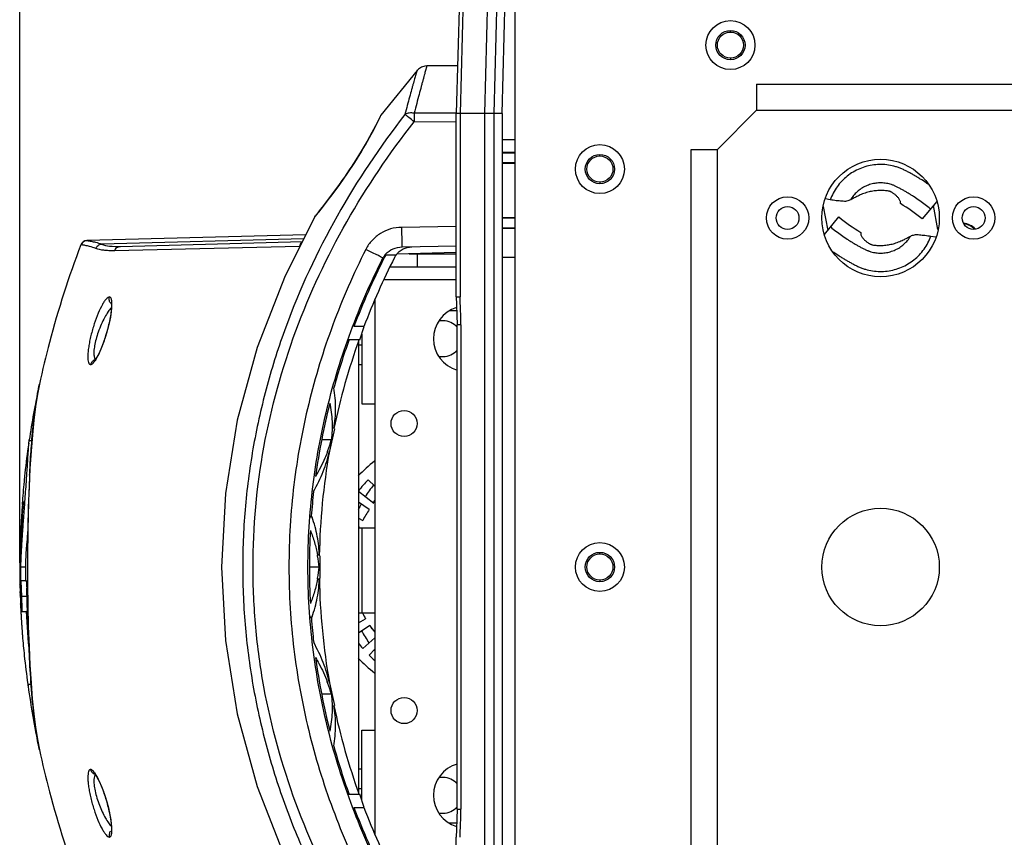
# Model space of a CAD drawing. Header units: millimetres. Extents: x 19266 to 21235, y -89 to 1237.
# Tile 2 of 74: x 19380 to 19530, y 17 to 142. Entities that reach past the tile are written whole.
import ezdxf

# ---------------------------------------------------------------- set-up
doc = ezdxf.new("R2010")
doc.units = ezdxf.units.MM
doc.header["$LTSCALE"] = 16.335
doc.header["$PDMODE"] = 3
doc.header["$PDSIZE"] = 0.3125
doc.layers.get('0').update_dxf_attribs({"linetype": 'CONTINUOUS'})
doc.layers.get('Defpoints').update_dxf_attribs({"linetype": 'CONTINUOUS'})
doc.layers.add('02___PRT_ALL_AXES', color=7, linetype='CONTINUOUS')
doc.layers.add('尺寸线', color=3, linetype='CONTINUOUS', lineweight=13)
doc.styles.get("Standard").update_dxf_attribs({"font": 'SimSun Regular.ttf', "width": 0.8})
doc.dimstyles.new('ISO-25', dxfattribs={"dimtxt": 15, "dimasz": 15, "dimexe": 1.25, "dimexo": 0.625, "dimtad": 1, "dimtoh": 1, "dimdsep": 46, "dimtxsty": 'Standard', "dimcen": 2.5, "dimadec": 0, "dimazin": 0, "dimtfac": 1, "dimtmove": 0, "dimatfit": 3, "dimldrblk": 'CLOSEDBLANK', "dimfxl": 1, "dimarcsym": 0})

# ---------------------------------------------------------------- blocks, each defined once
blk = doc.blocks.new('*D9')
at = {"layer": 'Defpoints', "color": 0, "transparency": 16777216}
for p in [(19379.64, 244.45), (19793.42, 59.16), (19379.64, 58.37)]:
    blk.add_point(p, dxfattribs=at)
at = {"layer": '尺寸线', "color": 0, "lineweight": -2, "transparency": 16777216}
for p, q in [((19379.64, 59), (19379.64, 245.7)), ((19778.42, 244.45), (19394.64, 244.45)), ((19793.42, 59.78), (19793.42, 245.7))]:
    blk.add_line(p, q, dxfattribs=at)
at = {"layer": '尺寸线', "color": 0, "transparency": 16777216}
for points in [[(19394.64, 246.95), (19394.64, 241.95), (19379.64, 244.45)], [(19778.42, 246.95), (19778.42, 241.95), (19793.42, 244.45)]]:
    blk.add_solid(points, dxfattribs=at)
at = {"layer": '尺寸线', "color": 0, "transparency": 16777216, "insert": (19586.53, 254.32), "char_height": 15, "attachment_point": 5}
blk.add_mtext('413.78mm [16.29in]', dxfattribs=at)
blk = doc.blocks.new('_ClosedBlank')
at = {"color": 0, "linetype": 'ByBlock', "lineweight": -2}
for p, q in [((-1, 0.167), (0, 0)), ((-1, 0.167), (-1, -0.167)), ((0, 0), (-1, -0.167))]:
    blk.add_line(p, q, dxfattribs=at)

msp = doc.modelspace()

# ---------------------------------------------------------------- linework, layer by layer
at = {"color": 7, "linetype": 'Continuous'}
for p, q in [((19447.667, 171.029), (19446.536, 127.863)), ((19448.252, 171.014), (19447.122, 127.863)), ((19450.92, 127.863), (19452.016, 169.713)), ((19453.377, 169.677), (19452.282, 127.863)), ((19453.536, 127.863), (19454.631, 169.677)), ((19455.536, -48.137), (19455.536, 164.863)), ((19488.536, 140.363), (19488.536, 140.579)), ((19488.536, 136.363), (19488.536, 136.147)), ((19440.513, 134.468), (19434.991, 127.601)), ((19446.729, 135.209), (19442.015, 135.168)), ((19492.536, 132.363), (19492.536, 128.363)), ((19492.536, 132.363), (19680.536, 132.363)), ((19492.536, 128.363), (19486.536, 122.363)), ((19492.536, 128.363), (19680.536, 128.363)), ((19434.81, 127.272), (19434.572, 126.789)), ((19434.889, 127.433), (19434.81, 127.271)), ((19434.991, 127.601), (19434.889, 127.433)), ((19434.908, 127.428), (19434.991, 127.601)), ((19446.536, 127.952), (19440.083, 127.932)), ((19446.536, 99.794), (19446.536, 127.863)), ((19453.536, 127.863), (19446.536, 127.863)), ((19447.122, 127.863), (19447.122, 99.794)), ((19450.918, -11.137), (19450.918, 127.863)), ((19452.28, 127.863), (19452.28, -11.137)), ((19453.536, 127.863), (19453.536, -11.137)), ((19440.083, 126.613), (19446.536, 126.634)), ((19455.536, 123.863), (19453.536, 123.863)), ((19482.536, -5.637), (19482.536, 122.363)), ((19482.536, 122.363), (19486.536, 122.363)), ((19486.536, -5.637), (19486.536, 122.363)), ((19453.536, 121.991), (19455.536, 121.94)), ((19453.536, 121.863), (19455.536, 121.863)), ((19468.536, 121.363), (19468.536, 121.579)), ((19453.536, 120.363), (19455.536, 120.363)), ((19453.536, 120.235), (19455.536, 120.286)), ((19468.536, 117.363), (19468.536, 117.147)), ((19427.593, 115.61), (19426.699, 114.422)), ((19503.825, 114.651), (19503.084, 114.773)), ((19425.973, 113.478), (19425.419, 112.77)), ((19426.705, 114.429), (19425.969, 113.473)), ((19502.765, 113.603), (19503.432, 109.939)), ((19514.576, 114.066), (19514.582, 114.277)), ((19520.146, 114.394), (19517.912, 111.709)), ((19520.307, 110.122), (19519.641, 113.786)), ((19424.852, 112.036), (19424.947, 112.177)), ((19424.852, 112.036), (19424.852, 112.036)), ((19425.068, 112.329), (19424.947, 112.177)), ((19424.948, 112.155), (19425.149, 112.406)), ((19425.419, 112.77), (19425.068, 112.329)), ((19453.536, 111.991), (19455.536, 111.94)), ((19453.536, 111.863), (19455.536, 111.863)), ((19502.927, 109.332), (19505.16, 112.017)), ((19446.536, 110.575), (19438.138, 110.428)), ((19453.536, 110.363), (19455.536, 110.363)), ((19453.536, 110.235), (19455.536, 110.286)), ((19423.473, 109.283), (19389.92, 108.404)), ((19423.17, 108.652), (19392.198, 107.841)), ((19508.496, 109.66), (19508.49, 109.449)), ((19519.248, 109.075), (19519.989, 108.953)), ((19389.02, 107.76), (19389.02, 107.76)), ((19389.02, 107.76), (19389.042, 107.76)), ((19389.492, 108.278), (19389.347, 108.199)), ((19389.635, 108.352), (19389.928, 108.404)), ((19422.506, 107.506), (19394.183, 106.849)), ((19395.08, 107.505), (19422.948, 108.235)), ((19438.217, 107.429), (19446.537, 107.574)), ((19435.301, 105.74), (19435.49, 105.74)), ((19435.492, 105.744), (19435.451, 105.663)), ((19435.8, 106.231), (19437.327, 106.231)), ((19446.536, 106.552), (19437.379, 106.312)), ((19439.304, 106.363), (19446.536, 106.363)), ((19440.536, 106.363), (19440.536, 104.363)), ((19443.233, 106.364), (19443.172, 106.465)), ((19453.536, 105.863), (19455.536, 105.863)), ((19436.434, 104.363), (19446.536, 104.363)), ((19446.536, 102.363), (19435.542, 102.363)), ((19446.536, 99.794), (19446.536, 99.792)), ((19446.536, 99.794), (19447.122, 99.794)), ((19446.536, 99.792), (19446.536, 99.764)), ((19446.536, 99.761), (19446.536, 99.764)), ((19434.036, 99.363), (19434.036, 17.363)), ((19446.598, 97.613), (19445.429, 97.613)), ((19432.387, 95.231), (19430.854, 95.231)), ((19431.76, 93.194), (19432.425, 95.218)), ((19446.642, 21.247), (19446.642, 95.479)), ((19447.228, 95.479), (19446.642, 95.479)), ((19447.228, 95.479), (19447.228, 21.247)), ((19432.036, 94.036), (19432.036, 83.363)), ((19430.117, 93.231), (19431.648, 93.231)), ((19431.536, 93.231), (19431.536, 23.495)), ((19432.036, 92.363), (19431.536, 92.363)), ((19432.036, 89.363), (19431.536, 89.363)), ((19432.036, 83.363), (19434.036, 83.363)), ((19427.179, 76.119), (19427.924, 79.568)), ((19381.024, 77.342), (19381.079, 77.717)), ((19381.508, 77.714), (19381.078, 77.714)), ((19381.079, 77.717), (19381.096, 77.833)), ((19381.477, 77.383), (19381.482, 77.447)), ((19427.388, 77.868), (19425.918, 77.868)), ((19380.434, 72.744), (19380.424, 72.652)), ((19381.211, 73.463), (19381.072, 70.592)), ((19381.158, 72.425), (19381.171, 72.672)), ((19434.036, 70.754), (19433.043, 71.739)), ((19381.072, 70.592), (19380.965, 67.536)), ((19431.536, 69.977), (19433.885, 68.158)), ((19380.191, 68.415), (19380.087, 68.415)), ((19380.376, 68.177), (19380.354, 67.883)), ((19380.393, 68.402), (19380.376, 68.177)), ((19433.194, 67.194), (19431.536, 68.291)), ((19380.032, 67.521), (19380.1, 67.521)), ((19380.265, 66.677), (19380.227, 66.166)), ((19380.325, 67.489), (19380.265, 66.677)), ((19380.33, 67.549), (19380.325, 67.489)), ((19380.354, 67.883), (19380.33, 67.549)), ((19380.965, 67.536), (19380.893, 64.346)), ((19424.301, 65.969), (19424.32, 66.211)), ((19424.301, 65.969), (19424.356, 66.208)), ((19424.321, 66.208), (19424.356, 66.208)), ((19431.536, 65.842), (19432.217, 65.502)), ((19379.79, 63.538), (19379.794, 63.642)), ((19379.807, 63.641), (19379.802, 63.538)), ((19380.057, 63.835), (19380.035, 63.511)), ((19380.893, 64.346), (19380.857, 61.08)), ((19431.728, 64.421), (19431.536, 64.5)), ((19431.536, 64.363), (19434.036, 64.363)), ((19432.036, 64.363), (19432.036, 51.363)), ((19379.721, 61.889), (19379.724, 62.01)), ((19379.939, 62.031), (19379.936, 61.983)), ((19379.658, 60.397), (19379.662, 60.614)), ((19379.697, 60.246), (19379.698, 60.396)), ((19379.847, 60.372), (19379.839, 60.223)), ((19380.857, 61.08), (19380.849, 58.372)), ((19468.536, 60.363), (19468.536, 60.579)), ((19425.692, 56.631), (19425.69, 60.095)), ((19379.646, 58.371), (19379.645, 58.371)), ((19379.761, 58.371), (19380.561, 58.371)), ((19380.849, 58.372), (19380.856, 55.713)), ((19380.849, 58.372), (19380.85, 58.372)), ((19425.5, 58.363), (19424.034, 58.363)), ((19380.636, 56.27), (19379.835, 56.27)), ((19468.536, 56.363), (19468.536, 56.147)), ((19379.69, 55.576), (19379.686, 55.702)), ((19379.701, 55.193), (19379.69, 55.576)), ((19379.698, 55.733), (19379.702, 55.577)), ((19379.704, 55.105), (19379.701, 55.193)), ((19379.702, 55.577), (19379.713, 55.195)), ((19379.713, 55.195), (19379.716, 55.107)), ((19379.729, 54.365), (19379.721, 54.597)), ((19379.788, 54.365), (19379.729, 54.365)), ((19379.73, 54.334), (19379.729, 54.365)), ((19379.766, 55.579), (19379.764, 55.736)), ((19380.856, 55.713), (19380.891, 52.443)), ((19380.866, 54.634), (19380.862, 55.112)), ((19380.866, 54.596), (19380.866, 54.634)), ((19379.733, 54.042), (19379.733, 54.075)), ((19379.963, 53.909), (19379.958, 54.053)), ((19379.963, 53.909), (19380.764, 53.909)), ((19379.974, 53.574), (19379.963, 53.909)), ((19380.759, 54.053), (19380.764, 53.909)), ((19380.775, 53.574), (19380.764, 53.909)), ((19380.875, 53.702), (19380.871, 54.043)), ((19380.877, 53.574), (19380.875, 53.702)), ((19380.88, 53.299), (19380.877, 53.574)), ((19379.766, 52.687), (19379.765, 52.711)), ((19379.798, 51.905), (19379.805, 51.765)), ((19379.805, 51.765), (19379.812, 51.627)), ((19379.812, 51.627), (19379.818, 51.525)), ((19379.997, 51.535), (19380.798, 51.535)), ((19380.909, 51.532), (19380.902, 51.901)), ((19380.913, 51.345), (19380.909, 51.532)), ((19431.536, 51.363), (19434.036, 51.363)), ((19379.903, 50.059), (19379.918, 49.834)), ((19379.918, 49.834), (19379.926, 49.706)), ((19424.323, 50.514), (19424.305, 50.757)), ((19424.359, 50.517), (19424.305, 50.757)), ((19424.324, 50.517), (19424.358, 50.517)), ((19431.536, 49.79), (19432.645, 50.423)), ((19379.926, 49.706), (19379.936, 49.552)), ((19379.985, 48.861), (19379.995, 48.726)), ((19379.995, 48.726), (19380.003, 48.62)), ((19433.272, 49.416), (19431.536, 48.245)), ((19433.541, 48.935), (19433.59, 48.963)), ((19380.058, 47.905), (19380.066, 47.812)), ((19432.197, 45.898), (19434.036, 47.497)), ((19434.036, 45.753), (19433.16, 44.869)), ((19380.877, 40.414), (19381.394, 40.414)), ((19427.924, 37.158), (19427.18, 40.606)), ((19427.388, 38.857), (19425.919, 38.857)), ((19432.036, 22.69), (19432.036, 33.363)), ((19432.036, 33.363), (19434.036, 33.363)), ((19382.652, 30.366), (19382.634, 30.451)), ((19382.652, 30.366), (19382.652, 30.366)), ((19432.036, 27.363), (19431.536, 27.363)), ((19432.036, 24.363), (19431.536, 24.363)), ((19431.647, 23.495), (19430.116, 23.495)), ((19432.426, 21.507), (19431.759, 23.532)), ((19430.855, 21.495), (19432.387, 21.495)), ((19446.642, 21.247), (19447.228, 21.247)), ((19446.598, 19.113), (19445.429, 19.113)), ((19446.536, -11.137), (19446.536, 16.964))]:
    msp.add_line(p, q, dxfattribs=at)
at = {"color": 3, "linetype": 'Continuous'}
for p, q in [((19444.536, 96.113), (19443.921, 96.113)), ((19443.921, 90.613), (19444.536, 90.613)), ((19444.536, 26.113), (19443.921, 26.113)), ((19443.921, 20.613), (19444.536, 20.613))]:
    msp.add_line(p, q, dxfattribs=at)
at = {"color": 7, "linetype": 'Continuous'}
for points in [[(19442.016, 135.168), (19441.699, 135.14), (19441.179, 134.977), (19440.723, 134.679), (19440.513, 134.468)], [(19434.576, 126.797), (19434.176, 126.007), (19433.614, 124.943), (19432.881, 123.623), (19431.972, 122.081), (19430.9, 120.368), (19429.741, 118.623), (19428.608, 117.003), (19427.585, 115.599)], [(19434.183, 126.02), (19433.623, 124.96), (19432.892, 123.644), (19431.986, 122.104), (19430.916, 120.392), (19429.755, 118.644), (19428.618, 117.017), (19427.593, 115.61)], [(19425.969, 113.473), (19425.417, 112.768), (19425.067, 112.328)], [(19424.852, 112.036), (19420.321, 102.991), (19416.034, 91.987), (19412.981, 80.849), (19411.154, 69.622), (19410.546, 58.354), (19411.155, 47.09), (19412.983, 35.868), (19416.036, 24.735), (19420.32, 13.738), (19424.853, 4.69)], [(19437.326, 106.215), (19437.795, 106.726), (19438.368, 107.115)], [(19438.368, 107.115), (19439.016, 107.363), (19439.703, 107.455)], [(19446.536, 99.792), (19446.563, 98.608), (19446.621, 96.975), (19446.642, 95.479)], [(19446.536, 99.761), (19446.563, 98.591), (19446.621, 96.97)], [(19393.673, 98.835), (19393.677, 98.822), (19393.706, 98.597), (19393.707, 98.137), (19393.651, 97.487), (19393.529, 96.684), (19393.342, 95.762), (19393.092, 94.757), (19392.786, 93.715), (19392.438, 92.692), (19392.066, 91.751), (19391.694, 90.956), (19391.358, 90.376), (19391.313, 90.31)], [(19382.654, 86.366), (19382.359, 84.837), (19382.067, 82.953), (19381.808, 80.873), (19381.579, 78.6)], [(19381.579, 78.6), (19381.38, 76.131), (19381.211, 73.463)], [(19380.891, 52.443), (19380.962, 49.248), (19381.069, 46.187), (19381.208, 43.31), (19381.377, 40.637)], [(19381.377, 40.637), (19381.575, 38.163), (19381.804, 35.885), (19382.063, 33.8), (19382.355, 31.912), (19382.652, 30.366)], [(19391.127, 26.642), (19391.345, 26.37), (19391.671, 25.814), (19392.021, 25.077), (19392.365, 24.229), (19392.686, 23.32), (19392.975, 22.386), (19393.223, 21.462), (19393.425, 20.581), (19393.575, 19.773), (19393.67, 19.067), (19393.71, 18.494), (19393.703, 18.087), (19393.696, 18.018)], [(19446.642, 21.247), (19446.621, 19.751), (19446.563, 18.118), (19446.536, 16.934)], [(19446.621, 19.755), (19446.563, 18.134), (19446.536, 16.964)]]:
    msp.add_lwpolyline(points, dxfattribs=at)
for centre, radius in [((19488.536, 138.363), 3.75), ((19488.536, 138.363), 2.25), ((19468.536, 119.363), 3.75), ((19468.536, 119.363), 2.25), ((19511.536, 111.863), 9), ((19497.286, 111.863), 3.25), ((19525.786, 111.863), 3.25), ((19497.286, 111.863), 1.75), ((19525.786, 111.863), 1.75), ((19468.536, 58.363), 3.75), ((19468.536, 58.363), 2.25)]:
    msp.add_circle(centre, radius, dxfattribs=at)
at = {"color": 3, "linetype": 'Continuous'}
for centre in [(19488.536, 138.363), (19468.536, 119.363), (19468.536, 58.363)]:
    msp.add_circle(centre, 2, dxfattribs=at)
at = {"color": 7, "linetype": 'Continuous'}
for centre, radius, start, end in [((19632.535, 127.273), 192.454, 179.80368, 180.19633), ((19501.349, 91.803), 25.896, 50.23833, 59.28468), ((19425.732, 111.548), 1.006, 131.40981, 141.24802), ((19347.454, 174.556), 99.495, 321.34321, 321.59516), ((19521.723, 131.923), 25.896, 230.23833, 239.28468), ((19389.955, 107.405), 1, 91.5, 159.20422), ((19389.977, 107.405), 1, 91.50059, 159.20656), ((19533.587, 56.194), 109.9, 153.24803, 159.19397), ((19535.545, 55.908), 110.399, 153.12653, 159.13343), ((19437.945, 104.281), 3.02, 148.90079, 151.1953), ((19438.025, 104.231), 3.114, 138.23349, 148.86508), ((19438.169, 104.392), 2.999, 142.18027, 153.19722), ((19439.749, 104.452), 3.005, 143.69797, 153.1253), ((19457.093, 99.764), 10.557, 180.0137, 180.17866), ((19394.348, 99.445), 0.994, 214.70447, 227.03516), ((19529.916, 57.542), 105.988, 160.32229, 164.53059), ((19530.777, 57.687), 105.309, 160.27415, 167.98983), ((19386.094, 93.459), 6.173, 328.33518, 328.85322), ((19518.706, 57.072), 139.17, 167.86806, 168.04078), ((19516.145, 57.589), 136.558, 168.03053, 171.47503), ((19527.807, 58.093), 103.808, 165.83361, 172.16232), ((19512.577, 58.141), 132.947, 171.69594, 173.69386), ((19407.727, 83.213), 20.374, 339.9134, 344.79082), ((19527.456, 58.335), 101.924, 169.94121, 179.0104), ((19406.747, 83.555), 21.412, 339.25128, 339.95743), ((19446.536, 58.363), 20.5, 127.66611, 137.10226), ((19610.048, 60.986), 229.176, 177.13904, 178.35427), ((19446.536, 58.363), 19, 135.25, 142.14043), ((19450.036, 58.363), 20.5, 142.16972, 148.26109), ((19525.995, 58.335), 101.98, 173.46535, 175.57061), ((19552.585, 55.678), 173.007, 175.76694, 175.94208), ((19510.416, 58.032), 130.743, 175.66866, 175.83734), ((19510.759, 58.006), 131.086, 175.44554, 175.66864), ((19517.995, 57.244), 138.256, 175.57998, 175.73767), ((19450.036, 58.363), 20.5, 151.91682, 154.5665), ((19450.036, 58.363), 19, 147.39582, 148.72877), ((19446.536, 58.363), 16, 141.38873, 142.25), ((19509.425, 57.926), 129.681, 175.75679, 179.57113), ((19509.599, 57.843), 129.839, 175.72614, 179.76695), ((19509.941, 58.029), 130.255, 175.82102, 177.53097), ((19509.853, 58.072), 130.178, 176.14473, 176.41854), ((19510.001, 58.062), 130.326, 175.83727, 176.14459), ((19664.842, 59.591), 283.987, 178.39035, 179.51056), ((19446.536, 58.363), 16, 146.5, 153.5), ((19509.881, 58.069), 130.206, 176.41771, 177.54712), ((19943.883, 24.005), 565.23, 175.72225, 175.9592), ((19403.884, 58.667), 21.816, 19.65898, 20.22431), ((19509.771, 58.147), 130.081, 177.625, 178.0872), ((19509.875, 58.166), 130.196, 177.63509, 177.82925), ((19586.162, 49.405), 206.609, 176.0852, 176.37473), ((19574.468, 50.142), 194.093, 175.81594, 176.50352), ((19524.956, 58.388), 100.939, 176.82533, 183.20353), ((19446.536, 58.363), 16, 157.75, 157.97417), ((19502.299, 59.238), 122.606, 178.76089, 179.45882), ((19509.33, 58.16), 129.639, 178.29869, 179.01195), ((19509.655, 58.174), 129.976, 177.8292, 178.30897), ((19509.612, 58.153), 129.921, 178.08727, 178.29897), ((19553.77, 51.5), 174.149, 176.5489, 176.83811), ((19551.948, 51.609), 172.324, 176.38691, 176.53281), ((19508.836, 58.32), 129.194, 179.07882, 179.977), ((19543.027, 52.085), 163.39, 176.83524, 177.093), ((19815.226, 58.421), 434.375, 179.59874, 180.00639), ((19501.973, 58.878), 122.315, 179.35893, 180.23745), ((19499.53, 54.252), 119.84, 177.14406, 178.02992), ((19406.684, 56.831), 18.881, 9.84664, 10.41847), ((19407.361, 56.943), 18.195, 4.47537, 9.86338), ((19495.254, 58.783), 115.609, 180.204, 181.24714), ((19501.966, 58.878), 122.309, 180.23772, 181.22363), ((19508.495, 57.948), 128.75, 179.81184, 180.74726), ((19508.884, 57.943), 128.339, 179.80888, 180.7473), ((19864.167, 58.351), 483.317, 179.99746, 180.1266), ((19407.582, 59.744), 17.971, 350.13585, 355.5912), ((19495.466, 58.787), 115.821, 181.24684, 181.52645), ((19502.201, 58.883), 122.544, 181.22354, 181.47279), ((19508.728, 57.951), 128.983, 180.74705, 180.98387), ((19819.035, 58.249), 438.185, 180.1263, 180.259), ((19760.098, 57.97), 379.247, 180.25709, 180.43179), ((19406.712, 59.879), 18.852, 349.61236, 350.18449), ((19528.13, 58.459), 102.597, 181.02125, 190.03077), ((19495.547, 58.789), 115.902, 181.82146, 182.07273), ((19502.496, 58.891), 122.839, 181.76566, 182.00315), ((19447.698, 54.966), 67.971, 180.53313, 180.75149), ((19508.829, 57.953), 129.084, 181.05369, 181.22278), ((19414.158, 55.288), 34.334, 180.23183, 181.07231), ((19509.956, 58.374), 130.161, 181.43732, 181.78849), ((19510.141, 58.38), 130.346, 181.78848, 182.11226), ((19291.673, 51.259), 88.328, 2.23076, 2.68329), ((19214.449, 48.296), 165.609, 1.99193, 2.21491), ((19287.164, 51.027), 93.643, 2.21245, 2.51034), ((19229.647, 48.798), 151.203, 1.99168, 2.21525), ((19443.852, 54.911), 64.124, 180.77694, 181.25439), ((19439.838, 54.817), 60.11, 181.24865, 182.00773), ((19431.466, 55.676), 51.646, 181.8048, 182.02797), ((19236.01, 48.829), 144.042, 1.69058, 1.88776), ((19287.096, 50.326), 92.934, 1.46284, 1.69756), ((19236.411, 48.786), 144.444, 1.7014, 1.89967), ((19668.332, 57.079), 287.477, 180.75329, 180.87048), ((19434.557, 54.624), 54.825, 182.02472, 182.84278), ((19510.246, 58.372), 130.608, 183.00504, 183.13297), ((19322.691, 51.219), 57.328, 1.14868, 1.4788), ((19511.224, 58.446), 130.788, 183.035, 185.84521), ((19652.174, 56.829), 271.317, 180.86957, 181.04067), ((19446.536, 58.363), 16, 205.94988, 209.75), ((19510.282, 58.374), 130.644, 183.13297, 183.27793), ((19510.316, 58.376), 130.678, 183.27793, 183.40305), ((19510.362, 58.379), 130.724, 183.40306, 183.64917), ((19526.424, 58.431), 102.407, 184.43346, 186.52992), ((19403.941, 58.038), 21.759, 339.78052, 340.3475), ((19510.459, 58.385), 130.821, 183.8717, 184.0012), ((19510.493, 58.388), 130.855, 184.00121, 184.17502), ((19510.567, 58.393), 130.93, 184.28092, 184.59462), ((19450.036, 58.363), 20.5, 208.52039, 214.55745), ((19446.536, 58.363), 16, 214, 218.62376), ((19450.036, 58.363), 19, 208.36463, 209.75), ((19510.729, 58.407), 131.092, 184.63587, 185.95812), ((19446.536, 58.363), 19, 217.85054, 221), ((19450.036, 58.363), 20.5, 218.27432, 218.56557), ((19510.952, 58.43), 131.317, 185.9582, 187.88562), ((19528.073, 58.64), 104.069, 187.82163, 194.13393), ((19446.536, 58.363), 20.5, 222.88275, 232.41573), ((19446.536, 58.363), 19, 225.25, 228.8579), ((19406.746, 33.179), 21.412, 20.0218, 20.7388), ((19510.96, 58.362), 131.315, 187.86505, 188.00445), ((19515.892, 59.09), 136.3, 188.0187, 191.96897), ((19407.482, 33.441), 20.63, 15.21973, 20.03597), ((19529.541, 58.679), 104.025, 191.95827, 199.76914), ((19518.838, 59.68), 139.304, 191.95521, 192.11207), ((19528.881, 58.884), 104.914, 195.46155, 199.71329), ((19391.463, 27.521), 0.962, 242.63314, 249.50052), ((19535.099, 61.191), 111.547, 200.84707, 206.70474), ((19536.509, 61.238), 111.449, 200.89192, 206.8417), ((19456.852, 16.962), 10.316, 179.70796, 179.98538)]:
    msp.add_arc(centre, radius, start, end, dxfattribs=at)
at = {"color": 3, "linetype": 'Continuous'}
for centre, start, end in [((19444.536, 93.363), 39.46462, 90), ((19444.536, 93.363), 270, 320.53538), ((19444.536, 23.363), 39.46462, 90), ((19444.536, 23.363), 270, 320.53538)]:
    msp.add_arc(centre, 2.75, start, end, dxfattribs=at)
at = {"color": 7, "linetype": 'Continuous'}
for points, knots in [([(19440.514, 134.469), (19440.514, 134.469), (19440.512, 134.464), (19440.511, 134.46), (19440.507, 134.448), (19440.501, 134.428), (19440.489, 134.389), (19440.471, 134.332), (19440.448, 134.259), (19440.422, 134.172), (19440.391, 134.07), (19440.344, 133.905), (19440.276, 133.666), (19440.183, 133.338), (19440.076, 132.959), (19439.955, 132.53), (19439.821, 132.055), (19439.621, 131.341), (19439.352, 130.359), (19439.012, 129.086), (19438.785, 128.195), (19438.67, 127.731)], [0, 0, 0, 0, 0.0002706, 0.0011753, 0.0027192, 0.0048948, 0.0110984, 0.0197009, 0.0306172, 0.0437623, 0.0590517, 0.0764058, 0.1171789, 0.1659295, 0.2225112, 0.2865235, 0.3573546, 0.4343977, 0.6050514, 0.7946292, 1, 1, 1, 1]), ([(19442.015, 135.167), (19442.016, 135.167), (19442.014, 135.161), (19442.013, 135.158), (19442.009, 135.146), (19442.003, 135.124), (19441.991, 135.084), (19441.974, 135.024), (19441.952, 134.947), (19441.926, 134.854), (19441.895, 134.745), (19441.847, 134.569), (19441.778, 134.312), (19441.683, 133.96), (19441.574, 133.553), (19441.449, 133.093), (19441.311, 132.583), (19441.103, 131.815), (19440.819, 130.758), (19440.452, 129.39), (19440.206, 128.431), (19440.083, 127.932)], [0, 0, 0, 0, 0.0002586, 0.0011241, 0.0026012, 0.0046915, 0.0106861, 0.0190505, 0.0297258, 0.0426534, 0.0577746, 0.0750312, 0.1157625, 0.1645241, 0.221003, 0.2848124, 0.3554804, 0.4325267, 0.6036628, 0.7940103, 1, 1, 1, 1]), ([(19438.67, 127.731), (19434.832, 122.8), (19427.844, 112.376), (19421.23, 98.141), (19417.422, 86.219), (19415.346, 77.058), (19414.086, 67.749), (19413.664, 58.365), (19414.085, 48.981), (19415.345, 39.672), (19417.422, 30.512), (19420.279, 21.564), (19423.876, 12.888), (19429.587, 1.754), (19434.832, -6.073), (19438.67, -11.005)], [0, 0, 0, 0, 0.1249302, 0.2498584, 0.3123758, 0.3748946, 0.4374142, 0.4999343, 0.5624544, 0.6249744, 0.687494, 0.7500135, 0.8125331, 0.8750514, 1, 1, 1, 1]), ([(19425.422, 112.748), (19426.262, 113.808), (19428.167, 116.294), (19430.935, 120.264), (19433.238, 124.119), (19434.473, 126.527), (19434.908, 127.428)], [0, 0, 0, 0, 0.2315751, 0.5365774, 0.8286083, 1, 1, 1, 1]), ([(19440.083, 127.932), (19439.829, 127.969), (19439.341, 127.98), (19438.867, 127.841), (19438.67, 127.731)], [0, 0, 0, 0, 0.5325589, 1, 1, 1, 1]), ([(19440.083, 126.613), (19439.803, 126.833), (19439.331, 127.205), (19438.861, 127.578), (19438.67, 127.731)], [0, 0, 0, 0, 0.5933587, 1, 1, 1, 1]), ([(19440.083, -9.887), (19436.279, -5.045), (19429.347, 5.196), (19421.465, 21.983), (19417.341, 36.901), (19415.673, 49.118), (19415.111, 61.436), (19416.517, 76.854), (19421.465, 94.741), (19429.347, 111.531), (19436.279, 121.771), (19440.083, 126.613)], [0, 0, 0, 0, 0.1250115, 0.2500022, 0.374975, 0.4375194, 0.5000636, 0.6250253, 0.7499977, 0.8749886, 1, 1, 1, 1]), ([(19518.793, 117.064), (19518.484, 117.277), (19518.016, 117.588), (19517.379, 117.986), (19516.897, 118.275), (19516.409, 118.556), (19515.916, 118.827), (19515.419, 119.091), (19514.915, 119.342), (19514.394, 119.556), (19513.682, 119.793), (19512.763, 119.997), (19511.639, 120.088), (19510.512, 120.025), (19509.404, 119.808), (19508.336, 119.441), (19507.329, 118.931), (19506.4, 118.288), (19505.569, 117.525), (19504.85, 116.654), (19504.257, 115.693), (19503.952, 115.004), (19503.825, 114.651)], [0, 0, 0, 0, 0.0624987, 0.0937491, 0.1249995, 0.1562498, 0.1875, 0.2187501, 0.2499994, 0.2812492, 0.3124995, 0.3749679, 0.4374435, 0.4999278, 0.5624215, 0.6249239, 0.6874321, 0.7499456, 0.812461, 0.874975, 0.9374915, 1, 1, 1, 1]), ([(19519.181, 113.234), (19518.914, 113.457), (19518.371, 113.892), (19517.532, 114.513), (19516.814, 115.004), (19516.23, 115.381), (19515.786, 115.656), (19515.337, 115.921), (19514.959, 116.136), (19514.654, 116.303), (19514.423, 116.427), (19514.196, 116.547), (19513.982, 116.657), (19513.785, 116.753), (19513.597, 116.835), (19513.411, 116.908), (19513.157, 116.997), (19512.834, 117.09), (19512.44, 117.173), (19512.04, 117.225), (19511.504, 117.256), (19510.831, 117.218), (19510.041, 117.053), (19509.283, 116.772), (19508.576, 116.381), (19507.936, 115.889), (19507.375, 115.307), (19507.064, 114.867), (19506.925, 114.637)], [0, 0, 0, 0, 0.0729218, 0.1458502, 0.2187839, 0.2552294, 0.2916895, 0.3282106, 0.364577, 0.3827736, 0.4011585, 0.4195667, 0.4366235, 0.4516945, 0.4654504, 0.4795138, 0.4936652, 0.5218026, 0.5499323, 0.5780859, 0.6062345, 0.6624771, 0.7187178, 0.7749756, 0.8312343, 0.8874755, 0.9437273, 1, 1, 1, 1]), ([(19505.598, 114.455), (19505.46, 114.456), (19505.176, 114.47), (19504.584, 114.53), (19504.131, 114.601), (19503.825, 114.651)], [0, 0, 0, 0, 0.2313607, 0.4781304, 1, 1, 1, 1]), ([(19512.461, 116.03), (19512.341, 116.034), (19512.16, 116.054), (19511.915, 116.069), (19511.724, 116.073), (19511.53, 116.072), (19511.266, 116.066), (19510.934, 116.047), (19510.538, 116.002), (19510.147, 115.939), (19509.76, 115.856), (19509.235, 115.715), (19508.605, 115.487), (19507.938, 115.175), (19507.39, 114.886), (19507.07, 114.713), (19506.925, 114.637)], [0, 0, 0, 0, 0.0618967, 0.0939437, 0.1268366, 0.1603452, 0.19426, 0.2628326, 0.3317278, 0.4, 0.467319, 0.5358568, 0.6805014, 0.8120992, 0.9156, 1, 1, 1, 1]), ([(19514.582, 114.277), (19514.584, 114.339), (19514.555, 114.474), (19514.462, 114.665), (19514.336, 114.852), (19514.153, 115.074), (19513.954, 115.268), (19513.748, 115.442), (19513.593, 115.563), (19513.446, 115.67), (19513.311, 115.76), (19513.181, 115.837), (19513.045, 115.9), (19512.903, 115.953), (19512.709, 116.006), (19512.56, 116.027), (19512.461, 116.03)], [0, 0, 0, 0, 0.063857, 0.1390058, 0.2187677, 0.2955432, 0.4349523, 0.5044378, 0.5743671, 0.6373442, 0.6919632, 0.7414114, 0.7932894, 0.8458634, 0.8981421, 1, 1, 1, 1]), ([(19506.925, 114.637), (19506.838, 114.591), (19506.646, 114.509), (19506.33, 114.427), (19505.973, 114.394), (19505.724, 114.425), (19505.598, 114.455)], [0, 0, 0, 0, 0.2176526, 0.4551108, 0.714811, 1, 1, 1, 1]), ([(19424.852, 112.036), (19424.851, 112.034), (19424.868, 112.054), (19424.875, 112.064), (19424.912, 112.11), (19424.934, 112.138), (19424.948, 112.155)], [0, 0, 0, 0, 0.0426585, 0.2324113, 0.555902, 1, 1, 1, 1]), ([(19438.138, 110.428), (19437.577, 110.418), (19436.453, 110.249), (19434.897, 109.561), (19433.578, 108.485), (19432.927, 107.551), (19432.674, 107.05)], [0, 0, 0, 0, 0.2500371, 0.5000425, 0.7500249, 1, 1, 1, 1]), ([(19438.138, 110.428), (19438.141, 110.233), (19438.148, 109.851), (19438.16, 109.295), (19438.169, 108.856), (19438.177, 108.532), (19438.183, 108.314), (19438.188, 108.117), (19438.193, 107.942), (19438.198, 107.791), (19438.202, 107.666), (19438.206, 107.578), (19438.209, 107.521), (19438.21, 107.489), (19438.212, 107.464), (19438.213, 107.445), (19438.215, 107.436), (19438.215, 107.429), (19438.217, 107.429)], [0, 0, 0, 0, 0.1949863, 0.3826041, 0.5553919, 0.6342022, 0.7069188, 0.7728143, 0.8312825, 0.8817402, 0.9237023, 0.9567893, 0.9698886, 0.9806459, 0.9890454, 0.9950725, 0.9987168, 1, 1, 1, 1]), ([(19503.892, 110.492), (19504.159, 110.269), (19504.702, 109.834), (19505.541, 109.213), (19506.258, 108.721), (19506.843, 108.345), (19507.287, 108.07), (19507.736, 107.804), (19508.113, 107.59), (19508.418, 107.422), (19508.65, 107.299), (19508.877, 107.179), (19509.091, 107.068), (19509.288, 106.973), (19509.475, 106.891), (19509.662, 106.818), (19509.915, 106.729), (19510.238, 106.635), (19510.633, 106.553), (19511.033, 106.5), (19511.569, 106.47), (19512.241, 106.508), (19513.032, 106.673), (19513.789, 106.954), (19514.496, 107.345), (19515.137, 107.837), (19515.697, 108.419), (19516.009, 108.859), (19516.147, 109.089)], [0, 0, 0, 0, 0.0729218, 0.1458502, 0.2187839, 0.2552294, 0.2916895, 0.3282106, 0.364577, 0.3827736, 0.4011585, 0.4195667, 0.4366235, 0.4516945, 0.4654504, 0.4795138, 0.4936652, 0.5218026, 0.5499323, 0.5780859, 0.6062345, 0.6624771, 0.7187178, 0.7749756, 0.8312343, 0.8874755, 0.9437273, 1, 1, 1, 1]), ([(19504.28, 106.662), (19504.588, 106.449), (19505.057, 106.137), (19505.694, 105.74), (19506.176, 105.45), (19506.664, 105.17), (19507.157, 104.899), (19507.654, 104.635), (19508.158, 104.384), (19508.679, 104.17), (19509.391, 103.933), (19510.309, 103.729), (19511.434, 103.638), (19512.561, 103.701), (19513.669, 103.918), (19514.736, 104.285), (19515.744, 104.795), (19516.672, 105.437), (19517.504, 106.201), (19518.223, 107.072), (19518.816, 108.033), (19519.12, 108.722), (19519.248, 109.075)], [0, 0, 0, 0, 0.0624987, 0.0937491, 0.1249995, 0.1562497, 0.1874999, 0.21875, 0.2499994, 0.281249, 0.3124994, 0.3749673, 0.4374427, 0.4999268, 0.5624203, 0.6249227, 0.6874308, 0.7499448, 0.8124602, 0.8749748, 0.9374913, 1, 1, 1, 1]), ([(19508.49, 109.449), (19508.488, 109.387), (19508.518, 109.252), (19508.611, 109.06), (19508.737, 108.874), (19508.919, 108.652), (19509.118, 108.458), (19509.325, 108.284), (19509.48, 108.163), (19509.627, 108.056), (19509.761, 107.965), (19509.892, 107.889), (19510.027, 107.826), (19510.17, 107.773), (19510.363, 107.719), (19510.513, 107.699), (19510.611, 107.696)], [0, 0, 0, 0, 0.063857, 0.1390058, 0.2187677, 0.2955432, 0.4349523, 0.5044378, 0.5743671, 0.6373442, 0.6919632, 0.7414114, 0.7932894, 0.8458634, 0.8981421, 1, 1, 1, 1]), ([(19510.611, 107.696), (19510.731, 107.692), (19510.912, 107.671), (19511.158, 107.657), (19511.349, 107.653), (19511.543, 107.654), (19511.806, 107.66), (19512.138, 107.679), (19512.535, 107.723), (19512.926, 107.787), (19513.313, 107.87), (19513.838, 108.011), (19514.467, 108.239), (19515.135, 108.55), (19515.682, 108.84), (19516.002, 109.013), (19516.147, 109.089)], [0, 0, 0, 0, 0.0618967, 0.0939437, 0.1268366, 0.1603452, 0.1942601, 0.2628327, 0.3317279, 0.4, 0.4673191, 0.535857, 0.6805016, 0.8120993, 0.9156001, 1, 1, 1, 1]), ([(19516.147, 109.089), (19516.235, 109.135), (19516.427, 109.217), (19516.743, 109.299), (19517.1, 109.331), (19517.348, 109.301), (19517.475, 109.271)], [0, 0, 0, 0, 0.2176544, 0.4551138, 0.7148134, 1, 1, 1, 1]), ([(19517.475, 109.271), (19517.613, 109.27), (19517.897, 109.256), (19518.489, 109.195), (19518.941, 109.125), (19519.248, 109.075)], [0, 0, 0, 0, 0.2313603, 0.47813, 1, 1, 1, 1]), ([(19389.02, 107.76), (19387.159, 102.86), (19384.856, 95.758), (19383.117, 88.521), (19382.654, 86.367)], [0, 0, 0, 0, 0.7038335, 1, 1, 1, 1]), ([(19391.293, 107.192), (19390.986, 107.312), (19390.45, 107.488), (19389.819, 107.621), (19389.448, 107.694), (19389.263, 107.73), (19389.135, 107.752), (19389.067, 107.761), (19389.042, 107.76)], [0, 0, 0, 0, 0.4253245, 0.7248604, 0.8318335, 0.9122752, 0.9677643, 1, 1, 1, 1]), ([(19389.951, 108.405), (19389.976, 108.406), (19390.044, 108.397), (19390.172, 108.375), (19390.356, 108.339), (19390.726, 108.267), (19391.356, 108.135), (19391.891, 107.96), (19392.198, 107.841)], [0, 0, 0, 0, 0.0322484, 0.0877546, 0.1682252, 0.2752474, 0.5748904, 1, 1, 1, 1]), ([(19391.293, 107.192), (19391.361, 107.374), (19391.611, 107.704), (19392.004, 107.836), (19392.198, 107.841)], [0, 0, 0, 0, 0.5007103, 1, 1, 1, 1]), ([(19394.183, 106.849), (19393.885, 106.841), (19393.327, 106.841), (19392.355, 106.908), (19391.682, 107.043), (19391.293, 107.192)], [0, 0, 0, 0, 0.3059382, 0.5719313, 1, 1, 1, 1]), ([(19392.198, 107.841), (19392.586, 107.692), (19393.552, 107.505), (19394.524, 107.49), (19395.08, 107.505)], [0, 0, 0, 0, 0.4279544, 1, 1, 1, 1]), ([(19394.183, 106.849), (19394.249, 107.032), (19394.494, 107.367), (19394.887, 107.5), (19395.08, 107.505)], [0, 0, 0, 0, 0.5023029, 1, 1, 1, 1]), ([(19422.904, 108.155), (19422.853, 108.124), (19422.729, 108.023), (19422.587, 107.799), (19422.524, 107.607), (19422.506, 107.506)], [0, 0, 0, 0, 0.2297268, 0.6068163, 1, 1, 1, 1]), ([(19435.702, 106.305), (19436.015, 106.656), (19436.806, 107.217), (19437.749, 107.421), (19438.217, 107.429)], [0, 0, 0, 0, 0.5006215, 1, 1, 1, 1]), ([(19432.674, 107.05), (19430.778, 103.291), (19428.24, 97.488), (19425.535, 89.508), (19423.298, 81.383), (19421.403, 71.001), (19420.634, 58.364), (19421.279, 47.829), (19422.541, 39.498), (19423.855, 33.314), (19425.531, 27.218), (19427.565, 21.233), (19429.934, 15.372), (19431.726, 11.557), (19432.674, 9.676)], [0, 0, 0, 0, 0.1249788, 0.1874924, 0.2500061, 0.3749782, 0.4999477, 0.6249182, 0.6874318, 0.7499453, 0.8124587, 0.8749723, 0.937486, 1, 1, 1, 1]), ([(19435.301, 10.986), (19434.376, 12.815), (19432.63, 16.527), (19430.319, 22.229), (19428.335, 28.053), (19426.7, 33.985), (19425.418, 40.003), (19424.187, 48.111), (19423.557, 58.364), (19424.307, 70.663), (19426.157, 80.766), (19428.339, 88.672), (19430.978, 96.437), (19433.453, 102.083), (19435.301, 105.74)], [0, 0, 0, 0, 0.0625143, 0.1250282, 0.187542, 0.2500556, 0.3125691, 0.3750826, 0.5000525, 0.6250215, 0.7499932, 0.8125069, 0.8750207, 1, 1, 1, 1]), ([(19435.299, 105.737), (19435.18, 105.794), (19434.86, 105.953), (19433.984, 106.39), (19433.229, 106.771), (19432.674, 107.05)], [0, 0, 0, 0, 0.1354648, 0.3654543, 1, 1, 1, 1]), ([(19393.396, 99.755), (19393.32, 99.756), (19393.136, 99.678), (19393, 99.55), (19392.925, 99.469)], [0, 0, 0, 0, 0.4082751, 1, 1, 1, 1]), ([(19393.531, 98.879), (19393.445, 99.003), (19393.329, 99.296), (19393.352, 99.609), (19393.396, 99.755)], [0, 0, 0, 0, 0.4989866, 1, 1, 1, 1]), ([(19393.753, 98.047), (19393.773, 98.286), (19393.791, 98.624), (19393.77, 99.044), (19393.735, 99.289), (19393.682, 99.485), (19393.61, 99.632), (19393.514, 99.729), (19393.434, 99.753), (19393.396, 99.755)], [0, 0, 0, 0, 0.3869269, 0.5448112, 0.6776124, 0.7857726, 0.8712007, 0.939149, 1, 1, 1, 1]), ([(19447.228, 95.479), (19447.228, 96.199), (19447.203, 97.278), (19447.144, 98.715), (19447.122, 99.434), (19447.122, 99.794)], [0, 0, 0, 0, 0.5000424, 0.7499788, 1, 1, 1, 1]), ([(19392.925, 99.469), (19392.819, 99.356), (19392.606, 99.078), (19392.168, 98.362), (19391.629, 97.21), (19391.149, 95.911), (19390.793, 94.757), (19390.554, 93.861), (19390.356, 92.977), (19390.207, 92.136), (19390.11, 91.367), (19390.071, 90.699), (19390.09, 90.156), (19390.154, 89.789), (19390.242, 89.577), (19390.318, 89.472), (19390.409, 89.406), (19390.479, 89.394), (19390.512, 89.394)], [0, 0, 0, 0, 0.0429391, 0.0968601, 0.2327114, 0.3947982, 0.4809481, 0.5676079, 0.652205, 0.7321133, 0.8046429, 0.8670826, 0.9175848, 0.9552856, 0.9695046, 0.9810566, 0.9907846, 1, 1, 1, 1]), ([(19393.712, 98.132), (19393.52, 97.945), (19393.144, 97.459), (19392.625, 96.594), (19392.116, 95.539), (19391.814, 94.768), (19391.673, 94.363)], [0, 0, 0, 0, 0.1861593, 0.4246139, 0.7015159, 1, 1, 1, 1]), ([(19391.378, 90.266), (19391.514, 90.491), (19391.783, 91.001), (19392.306, 92.191), (19392.9, 93.889), (19393.371, 95.669), (19393.639, 97.073), (19393.726, 97.735), (19393.753, 98.047)], [0, 0, 0, 0, 0.0965798, 0.2110808, 0.476182, 0.7553507, 0.8852444, 1, 1, 1, 1]), ([(19391.673, 94.363), (19391.551, 94.012), (19391.34, 93.324), (19391.111, 92.331), (19390.989, 91.465), (19390.992, 90.934), (19391.028, 90.71)], [0, 0, 0, 0, 0.2981716, 0.5777364, 0.8176884, 1, 1, 1, 1]), ([(19391.028, 90.71), (19391.042, 90.629), (19391.074, 90.485), (19391.158, 90.303), (19391.279, 90.186), (19391.38, 90.165), (19391.428, 90.167)], [0, 0, 0, 0, 0.3378342, 0.6003481, 0.8073362, 1, 1, 1, 1]), ([(19390.512, 89.394), (19390.575, 89.397), (19390.72, 89.456), (19390.919, 89.628), (19391.136, 89.89), (19391.276, 90.1), (19391.349, 90.218)], [0, 0, 0, 0, 0.1574215, 0.3723089, 0.6532722, 1, 1, 1, 1]), ([(19391.02, 90.06), (19390.894, 89.994), (19390.667, 89.803), (19390.544, 89.534), (19390.512, 89.394)], [0, 0, 0, 0, 0.4972488, 1, 1, 1, 1]), ([(19382.306, 84.524), (19382.334, 84.691), (19382.439, 85.307), (19382.558, 85.922), (19382.654, 86.367)], [0, 0, 0, 0, 0.2714177, 1, 1, 1, 1]), ([(19381.482, 77.447), (19381.591, 78.79), (19381.817, 81.155), (19382.137, 83.51), (19382.306, 84.524)], [0, 0, 0, 0, 0.5673053, 1, 1, 1, 1]), ([(19427.773, 79.6), (19427.951, 80.624), (19428.134, 82.706), (19427.947, 84.788), (19427.767, 85.811)], [0, 0, 0, 0, 0.4999688, 1, 1, 1, 1]), ([(19427.156, 83.499), (19427.341, 82.573), (19427.571, 80.694), (19427.497, 78.802), (19427.388, 77.868)], [0, 0, 0, 0, 0.501214, 1, 1, 1, 1]), ([(19381.023, 77.342), (19380.997, 77.161), (19380.954, 76.693), (19380.89, 75.762), (19380.802, 74.233), (19380.724, 72.991), (19380.67, 72.213)], [0, 0, 0, 0, 0.1064672, 0.2742832, 0.5446007, 1, 1, 1, 1]), ([(19381.171, 72.672), (19381.193, 73.101), (19381.279, 74.673), (19381.385, 76.243), (19381.477, 77.383)], [0, 0, 0, 0, 0.2731936, 1, 1, 1, 1]), ([(19424.678, 69.941), (19425.237, 70.929), (19426.212, 72.937), (19426.87, 75.073), (19427.099, 76.136)], [0, 0, 0, 0, 0.5106885, 1, 1, 1, 1]), ([(19426.77, 75.969), (19426.651, 75.653), (19426.132, 74.376), (19425.497, 73.146), (19424.969, 72.249)], [0, 0, 0, 0, 0.2447559, 1, 1, 1, 1]), ([(19380.424, 72.652), (19380.396, 72.397), (19380.251, 70.998), (19380.135, 69.596), (19380.05, 68.448)], [0, 0, 0, 0, 0.1820023, 1, 1, 1, 1]), ([(19380.67, 72.213), (19380.652, 71.949), (19380.564, 70.679), (19380.468, 69.409), (19380.393, 68.402)], [0, 0, 0, 0, 0.2071925, 1, 1, 1, 1]), ([(19380.191, 68.415), (19380.188, 68.372), (19380.173, 68.298), (19380.168, 68.189), (19380.176, 68.06), (19380.155, 67.963), (19380.15, 67.899)], [0, 0, 0, 0, 0.2502513, 0.4373955, 0.6251156, 1, 1, 1, 1]), ([(19425.548, 60.095), (19425.527, 61.089), (19425.365, 62.589), (19424.91, 64.551), (19424.601, 65.523), (19424.429, 66.006)], [0, 0, 0, 0, 0.4941413, 0.7450691, 1, 1, 1, 1]), ([(19424.171, 63.978), (19424.412, 63.369), (19424.838, 62.141), (19425.138, 60.877), (19425.254, 60.245)], [0, 0, 0, 0, 0.5052434, 1, 1, 1, 1]), ([(19380.561, 58.371), (19380.571, 58.645), (19380.616, 59.848), (19380.679, 61.051), (19380.736, 61.979)], [0, 0, 0, 0, 0.2275261, 1, 1, 1, 1]), ([(19379.71, 60.396), (19379.709, 60.383), (19379.701, 60.353), (19379.707, 60.302), (19379.698, 60.265), (19379.697, 60.246)], [0, 0, 0, 0, 0.2512574, 0.6242166, 1, 1, 1, 1]), ([(19379.835, 56.272), (19379.832, 56.271), (19379.829, 56.256), (19379.824, 56.236), (19379.821, 56.194), (19379.817, 56.139), (19379.814, 56.066), (19379.81, 55.938), (19379.809, 55.834), (19379.808, 55.76)], [0, 0, 0, 0, 0.0189253, 0.0664171, 0.1440284, 0.2526612, 0.3930824, 0.5658826, 1, 1, 1, 1]), ([(19379.876, 55.923), (19379.872, 55.974), (19379.866, 56.061), (19379.857, 56.161), (19379.85, 56.219), (19379.845, 56.248), (19379.842, 56.262), (19379.837, 56.272), (19379.835, 56.272)], [0, 0, 0, 0, 0.4319535, 0.7449043, 0.8549357, 0.9333834, 0.9808772, 1, 1, 1, 1]), ([(19379.904, 55.394), (19379.902, 55.444), (19379.893, 55.621), (19379.884, 55.797), (19379.876, 55.923)], [0, 0, 0, 0, 0.2844901, 1, 1, 1, 1]), ([(19380.636, 56.272), (19380.638, 56.272), (19380.642, 56.264), (19380.645, 56.251), (19380.649, 56.226), (19380.656, 56.176), (19380.664, 56.089), (19380.674, 55.958), (19380.684, 55.792), (19380.695, 55.595), (19380.706, 55.37), (19380.713, 55.212), (19380.717, 55.129)], [0, 0, 0, 0, 0.0052475, 0.0179156, 0.0387529, 0.0679677, 0.1513511, 0.2667167, 0.4123521, 0.5854941, 0.7825419, 1, 1, 1, 1]), ([(19425.255, 56.48), (19425.139, 55.849), (19424.84, 54.585), (19424.415, 53.357), (19424.174, 52.747)], [0, 0, 0, 0, 0.4947598, 1, 1, 1, 1]), ([(19424.432, 50.72), (19424.604, 51.203), (19424.913, 52.175), (19425.367, 54.137), (19425.528, 55.637), (19425.549, 56.631)], [0, 0, 0, 0, 0.254931, 0.5058567, 1, 1, 1, 1]), ([(19379.825, 55.149), (19379.824, 55.193), (19379.824, 55.339), (19379.826, 55.484), (19379.829, 55.586)], [0, 0, 0, 0, 0.3022404, 1, 1, 1, 1]), ([(19379.829, 55.586), (19379.83, 55.608), (19379.832, 55.645), (19379.834, 55.695), (19379.839, 55.719), (19379.841, 55.737), (19379.845, 55.737)], [0, 0, 0, 0, 0.4341376, 0.7426354, 0.9289936, 1, 1, 1, 1]), ([(19380.798, 51.536), (19380.801, 51.536), (19380.804, 51.549), (19380.807, 51.566), (19380.81, 51.602), (19380.812, 51.649), (19380.814, 51.709), (19380.815, 51.813), (19380.815, 51.971), (19380.812, 52.193), (19380.807, 52.456), (19380.8, 52.754), (19380.794, 52.965), (19380.791, 53.075)], [0, 0, 0, 0, 0.00533, 0.0189948, 0.0413361, 0.0721529, 0.1111582, 0.1580504, 0.2742942, 0.4189268, 0.5903485, 0.7857507, 1, 1, 1, 1]), ([(19379.906, 52.475), (19379.914, 52.344), (19379.927, 52.158), (19379.945, 51.928), (19379.957, 51.792), (19379.968, 51.685), (19379.978, 51.608), (19379.986, 51.561), (19379.992, 51.542), (19379.995, 51.536), (19379.997, 51.536)], [0, 0, 0, 0, 0.4168252, 0.5893923, 0.7339967, 0.8486018, 0.9315767, 0.9816017, 0.9944432, 1, 1, 1, 1]), ([(19379.971, 52.067), (19379.968, 52.066), (19379.963, 52.086), (19379.958, 52.109), (19379.951, 52.163), (19379.943, 52.233), (19379.935, 52.325), (19379.922, 52.483), (19379.913, 52.61), (19379.907, 52.7)], [0, 0, 0, 0, 0.0166634, 0.0636776, 0.1430402, 0.2557502, 0.4009684, 0.5755863, 1, 1, 1, 1]), ([(19379.997, 51.536), (19379.999, 51.536), (19380.001, 51.542), (19380.005, 51.56), (19380.009, 51.602), (19380.012, 51.67), (19380.013, 51.765), (19380.014, 51.883), (19380.013, 52.087), (19380.01, 52.251), (19380.008, 52.368)], [0, 0, 0, 0, 0.0058548, 0.0191704, 0.0701763, 0.1531671, 0.2667907, 0.4095926, 0.5801985, 1, 1, 1, 1]), ([(19381.364, 40.828), (19381.255, 42.39), (19381.064, 45.895), (19380.952, 49.402), (19380.913, 51.345)], [0, 0, 0, 0, 0.4463233, 1, 1, 1, 1]), ([(19427.101, 40.589), (19426.872, 41.653), (19426.215, 43.789), (19425.24, 45.797), (19424.681, 46.785)], [0, 0, 0, 0, 0.4893036, 1, 1, 1, 1]), ([(19424.972, 44.477), (19425.15, 44.173), (19425.827, 42.974), (19426.407, 41.719), (19426.77, 40.761)], [0, 0, 0, 0, 0.2556897, 1, 1, 1, 1]), ([(19382.323, 32.1), (19382.118, 33.315), (19381.734, 36.219), (19381.483, 39.137), (19381.364, 40.828)], [0, 0, 0, 0, 0.4209274, 1, 1, 1, 1]), ([(19427.388, 38.857), (19427.498, 37.924), (19427.571, 36.032), (19427.339, 34.153), (19427.154, 33.227)], [0, 0, 0, 0, 0.4987698, 1, 1, 1, 1]), ([(19427.764, 30.914), (19427.944, 31.938), (19428.133, 34.019), (19427.951, 36.102), (19427.773, 37.125)], [0, 0, 0, 0, 0.5000471, 1, 1, 1, 1]), ([(19382.652, 30.366), (19382.624, 30.498), (19382.504, 31.074), (19382.398, 31.653), (19382.323, 32.1)], [0, 0, 0, 0, 0.2302985, 1, 1, 1, 1]), ([(19382.652, 30.366), (19383.118, 28.203), (19384.859, 20.957), (19387.161, 13.859), (19389.02, 8.966)], [0, 0, 0, 0, 0.2970976, 1, 1, 1, 1]), ([(19390.512, 27.331), (19390.479, 27.332), (19390.411, 27.32), (19390.32, 27.257), (19390.245, 27.155), (19390.156, 26.949), (19390.091, 26.591), (19390.071, 26.06), (19390.107, 25.405), (19390.199, 24.652), (19390.342, 23.826), (19390.532, 22.956), (19390.764, 22.071), (19391.111, 20.926), (19391.584, 19.627), (19392.116, 18.466), (19392.55, 17.731), (19392.762, 17.439), (19392.868, 17.318)], [0, 0, 0, 0, 0.0091709, 0.018809, 0.0302015, 0.0441825, 0.0812449, 0.1310418, 0.1926776, 0.2642803, 0.3432254, 0.4269861, 0.5130946, 0.5989777, 0.7614959, 0.8994747, 0.9550805, 1, 1, 1, 1]), ([(19391.364, 26.483), (19391.289, 26.605), (19391.148, 26.821), (19390.926, 27.09), (19390.724, 27.267), (19390.577, 27.329), (19390.512, 27.331)], [0, 0, 0, 0, 0.3475228, 0.6287955, 0.8434162, 1, 1, 1, 1]), ([(19391.02, 26.666), (19390.894, 26.731), (19390.668, 26.923), (19390.544, 27.191), (19390.512, 27.331)], [0, 0, 0, 0, 0.4972517, 1, 1, 1, 1]), ([(19391.006, 25.82), (19390.986, 25.557), (19391.019, 24.957), (19391.191, 24), (19391.471, 22.938), (19391.843, 21.859), (19392.277, 20.837), (19392.741, 19.928), (19393.206, 19.181), (19393.541, 18.761), (19393.709, 18.596)], [0, 0, 0, 0, 0.1007822, 0.2281952, 0.3716063, 0.5199974, 0.6639955, 0.7959864, 0.9097429, 1, 1, 1, 1]), ([(19391.256, 26.508), (19391.175, 26.452), (19391.049, 26.216), (19391.017, 25.97), (19391.006, 25.82)], [0, 0, 0, 0, 0.3959519, 1, 1, 1, 1]), ([(19393.753, 18.68), (19393.726, 18.993), (19393.637, 19.659), (19393.368, 21.069), (19392.894, 22.856), (19392.297, 24.56), (19391.771, 25.75), (19391.501, 26.259), (19391.364, 26.483)], [0, 0, 0, 0, 0.1150097, 0.2451266, 0.5246822, 0.789732, 0.9039426, 1, 1, 1, 1]), ([(19447.122, 16.932), (19447.122, 17.291), (19447.144, 18.011), (19447.203, 19.448), (19447.228, 20.527), (19447.228, 21.247)], [0, 0, 0, 0, 0.2500176, 0.4999612, 1, 1, 1, 1]), ([(19393.396, 16.971), (19393.434, 16.973), (19393.514, 16.996), (19393.61, 17.094), (19393.682, 17.24), (19393.736, 17.436), (19393.77, 17.682), (19393.791, 18.102), (19393.773, 18.441), (19393.753, 18.68)], [0, 0, 0, 0, 0.0608423, 0.1287439, 0.2141037, 0.3221811, 0.4549298, 0.6128427, 1, 1, 1, 1]), ([(19392.868, 17.318), (19392.953, 17.221), (19393.102, 17.068), (19393.31, 16.969), (19393.396, 16.971)], [0, 0, 0, 0, 0.5998642, 1, 1, 1, 1]), ([(19393.531, 17.847), (19393.445, 17.723), (19393.329, 17.43), (19393.352, 17.116), (19393.396, 16.971)], [0, 0, 0, 0, 0.498987, 1, 1, 1, 1])]:
    msp.add_open_spline(points, degree=3, knots=knots, dxfattribs=at)
for points in [[(19391.422, 90.167), (19391.284, 90.161), (19391.143, 90.123), (19391.02, 90.06)], [(19380.861, 61.463), (19380.862, 61.647), (19380.864, 61.832), (19380.865, 62.017)], [(19380.871, 54.043), (19380.869, 54.227), (19380.868, 54.412), (19380.866, 54.596)], [(19380.944, 40.247), (19380.924, 40.193), (19380.916, 40.133), (19380.924, 40.077)], [(19381.062, 40.417), (19381.01, 40.371), (19380.967, 40.312), (19380.944, 40.247)]]:
    msp.add_open_spline(points, degree=3, dxfattribs=at)
at = {"layer": '02___PRT_ALL_AXES', "color": 7, "linetype": 'Continuous'}
for centre, radius in [((19438.536, 80.363), 2), ((19511.536, 58.363), 9), ((19438.536, 36.363), 2)]:
    msp.add_circle(centre, radius, dxfattribs=at)
for centre, radius, start, end in [((19524.036, 108.363), 2.7, 42.23875, 85.0796), ((19524.036, 108.363), 2.6, 43.54536, 83.41783), ((19448.036, 93.363), 5, 106.97318, 253.80579), ((19448.036, 23.363), 5, 106.19421, 253.03559)]:
    msp.add_arc(centre, radius, start, end, dxfattribs=at)

# ---------------------------------------------------------------- dimensions: what is measured, and where the dimension line sits
at = {"layer": '尺寸线'}
dim = msp.add_linear_dim(base=(19379.641, 244.448), p1=(19793.418, 59.157), p2=(19379.641, 58.371), dimstyle='ISO-25', override={"dimpost": 'mm'}, dxfattribs=at)
dim.commit()
dim.dimension.update_dxf_attribs({"geometry": '*D9', "text_midpoint": (19586.53, 254.323)})

doc.saveas('drawing.dxf')
